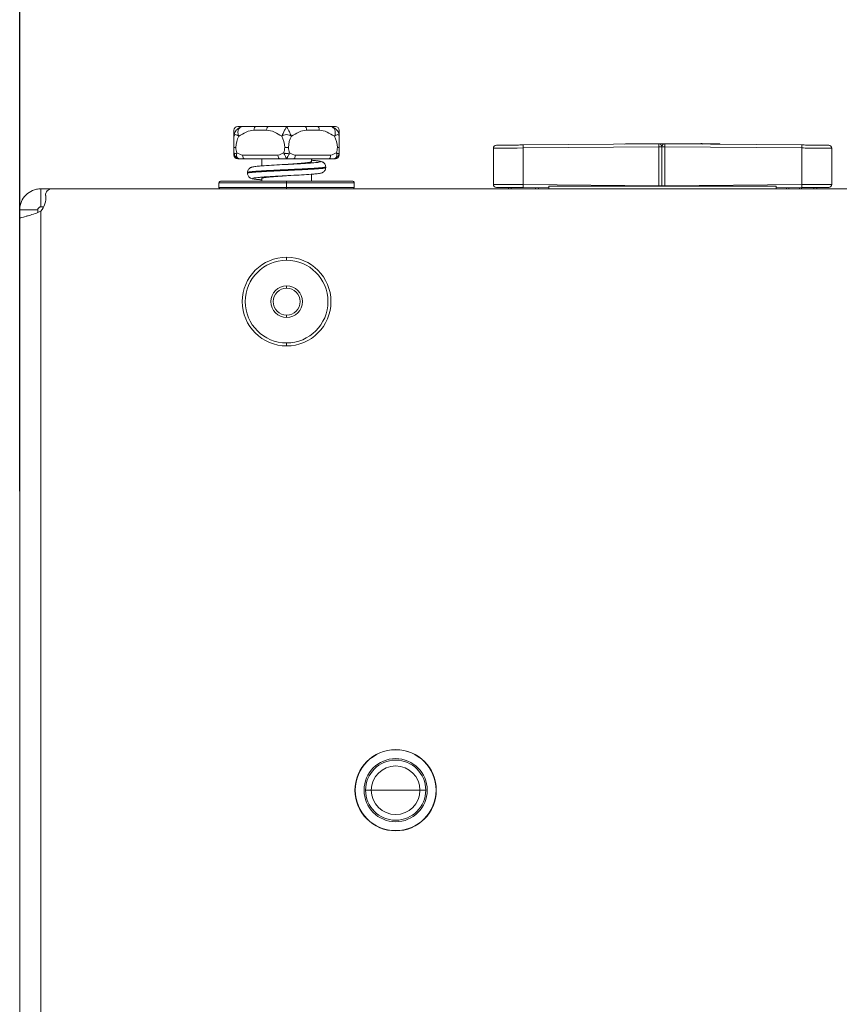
# Model space of a CAD drawing. Header units: millimetres. Extents: x 39 to 1680, y 50 to 804.
# Tile 38 of 68: x 712 to 767, y 443 to 509. Entities that reach past the tile are written whole.
import ezdxf

# ---------------------------------------------------------------- set-up
doc = ezdxf.new("R2010")
doc.units = ezdxf.units.MM
doc.header["$MEASUREMENT"] = 0
doc.layers.get('0').update_dxf_attribs({"lineweight": 25})
doc.styles.get("Standard").update_dxf_attribs({"font": 'isocpeui.ttf'})
doc.dimstyles.new('ISO-25$0', dxfattribs={"dimtxt": 20, "dimasz": 20, "dimexe": 1.25, "dimexo": 0.625, "dimtad": 1, "dimtxsty": 'Standard', "dimcen": 2.5, "dimadec": 0, "dimazin": 0, "dimtfac": 1, "dimtmove": 0, "dimatfit": 3, "dimfxl": 1, "dimarcsym": 0})

# ---------------------------------------------------------------- blocks, each defined once
blk = doc.blocks.new('*D8')
at = {"color": 0, "lineweight": -2, "transparency": 16777216}
for p, q in [((712.157, 477.581), (712.157, 549.935)), ((797.657, 477.581), (797.657, 549.935)), ((732.157, 548.685), (777.657, 548.685))]:
    blk.add_line(p, q, dxfattribs=at)
at = {"color": 0, "transparency": 16777216}
for points in [[(732.157, 552.018), (732.157, 545.351), (712.157, 548.685)], [(777.657, 552.018), (777.657, 545.351), (797.657, 548.685)]]:
    blk.add_solid(points, dxfattribs=at)
at = {"layer": 'Defpoints', "color": 0, "transparency": 16777216}
for p in [(797.657, 548.685), (712.157, 476.956), (797.657, 476.956)]:
    blk.add_point(p, dxfattribs=at)
at = {"color": 0, "transparency": 16777216, "insert": (754.907, 561.31), "char_height": 20, "attachment_point": 5}
blk.add_mtext('85,5', dxfattribs=at)

msp = doc.modelspace()

# ---------------------------------------------------------------- linework, layer by layer
at = {"color": 0, "linetype": 'Continuous', "lineweight": 0, "extrusion": (1, -4.93038e-32, -2.22045e-16)}
for p, q in [((727.863, 501.839), (728.701, 501.839)), ((731.113, 501.839), (731.951, 501.839)), ((727.738, 501.589), (728.576, 501.589)), ((731.238, 501.589), (732.076, 501.589)), ((726.407, 500.432), (726.407, 500.089)), ((733.407, 500.432), (733.407, 500.089)), ((743.657, 497.985), (743.657, 500.393)), ((745.639, 500.608), (754.655, 500.687)), ((745.639, 500.408), (754.655, 500.487)), ((745.639, 497.969), (745.639, 500.408)), ((754.713, 500.689), (752.498, 500.689)), ((752.498, 500.689), (752.498, 500.689)), ((754.655, 500.687), (757.455, 500.711)), ((754.655, 500.487), (754.857, 500.487)), ((754.655, 500.487), (754.655, 497.89)), ((754.713, 500.687), (754.713, 500.689)), ((754.857, 500.487), (754.857, 497.89)), ((754.857, 497.89), (754.857, 500.487)), ((754.857, 500.487), (755.059, 500.487)), ((755.059, 500.687), (764.174, 500.607)), ((755.059, 500.487), (764.174, 500.407)), ((755.059, 497.89), (755.059, 500.487)), ((757.549, 500.689), (757.713, 500.689)), ((757.713, 500.689), (758.713, 500.689)), ((757.713, 500.664), (757.713, 500.689)), ((758.713, 500.689), (758.713, 500.655)), ((764.174, 500.407), (764.174, 497.97)), ((766.157, 500.392), (766.157, 497.985)), ((729.33, 499.939), (726.984, 499.939)), ((732.83, 499.939), (730.484, 499.939)), ((729.455, 499.689), (727.109, 499.689)), ((728.257, 499.689), (728.257, 499.216)), ((732.705, 499.689), (730.359, 499.689)), ((731.557, 499.689), (731.557, 499.501)), ((732.507, 499.101), (732.507, 499.151)), ((727.307, 498.726), (727.307, 498.776)), ((731.557, 498.661), (731.557, 498.189)), ((729.907, 498.089), (725.407, 498.089)), ((725.407, 498.089), (725.407, 497.789)), ((725.407, 497.789), (729.907, 497.789)), ((729.907, 498.189), (725.507, 498.189)), ((728.257, 498.376), (728.257, 498.189)), ((734.307, 498.189), (729.907, 498.189)), ((729.907, 498.089), (729.907, 498.189)), ((734.407, 498.089), (729.907, 498.089)), ((729.907, 497.789), (729.907, 498.089)), ((729.907, 497.789), (729.907, 497.689)), ((729.907, 497.789), (734.407, 497.789)), ((734.407, 498.089), (734.407, 497.789)), ((744.657, 497.689), (744.657, 497.778)), ((744.846, 497.689), (744.846, 497.776)), ((754.655, 497.89), (745.639, 497.969)), ((747.352, 497.754), (745.639, 497.769)), ((746.467, 497.689), (746.467, 497.762)), ((746.657, 497.76), (746.657, 497.689)), ((747.352, 497.868), (762.461, 497.868)), ((747.352, 497.689), (747.352, 497.868)), ((754.655, 497.89), (754.857, 497.89)), ((754.857, 497.89), (754.857, 497.868)), ((754.857, 497.868), (754.857, 497.89)), ((754.857, 497.89), (755.059, 497.89)), ((764.174, 497.97), (755.059, 497.89)), ((762.461, 497.868), (762.461, 497.689)), ((764.174, 497.77), (762.461, 497.755)), ((763.157, 497.689), (763.157, 497.761)), ((763.303, 497.689), (763.303, 497.762)), ((764.01, 497.689), (764.01, 497.768)), ((764.157, 497.689), (764.157, 497.77)), ((764.967, 497.777), (764.967, 497.689)), ((765.157, 497.778), (765.157, 497.689)), ((713.557, 497.689), (713.557, 496.871)), ((714.266, 497.688), (714.242, 497.688)), ((714.281, 497.689), (725.957, 497.689)), ((725.957, 497.689), (793.257, 497.689)), ((713.557, 496.871), (713.557, 496.489)), ((712.157, 495.742), (712.157, 496.289)), ((712.157, 496.289), (712.975, 496.289)), ((712.975, 496.289), (713.357, 496.289)), ((713.357, 496.111), (713.357, 496.289)), ((713.557, 84.327), (713.557, 496.198)), ((712.157, 84.585), (712.157, 495.742)), ((729.907, 493.139), (729.907, 492.939)), ((729.907, 491.089), (729.907, 491.239)), ((729.907, 489.289), (729.907, 489.139)), ((729.907, 487.239), (729.907, 487.439)), ((734.452, 457.689), (734.467, 457.689)), ((735.541, 457.689), (735.157, 457.689)), ((735.541, 457.689), (737.157, 457.689)), ((737.157, 457.689), (738.773, 457.689)), ((739.157, 457.689), (738.773, 457.689)), ((739.847, 457.689), (739.862, 457.689))]:
    msp.add_line(p, q, dxfattribs=at)
at = {"color": 0, "linetype": 'Continuous', "lineweight": 0, "extrusion": (-2.22045e-16, 1.09476e-47, -1)}
for centre, radius, start, end in [((-726.657, 501.589), 0.25, 0, 90), ((-733.157, 501.589), 0.25, 90, 180), ((-752.498, 500.389), 0.3, 68.14443, 89.99553), ((-755.057, 500.487), 0.2, 360, 90.5), ((-765.957, 500.392), 0.2, 90.5, 180), ((-726.657, 499.939), 0.25, 270, 0), ((-733.157, 499.939), 0.25, 180, 270), ((-725.507, 498.089), 0.1, 0, 90.00006), ((-725.507, 497.789), 0.1, 269.99994, 0), ((-734.307, 498.089), 0.1, 89.99994, 180), ((-734.307, 497.789), 0.1, 180, 270.00006), ((-743.857, 497.985), 0.2, 270.5, 360), ((-754.657, 497.89), 0.2, 180, 186.53788), ((-712.543, 497.089), 1.35, 173.43757, 221.30304), ((-714.281, 497.289), 0.4, 353.43757, 90), ((-729.907, 490.189), 2.95, 270, 90), ((-729.907, 490.189), 2.95, 90, 270), ((-729.907, 490.189), 2.75, 90, 270), ((-729.907, 490.189), 1.05, 90, 270), ((-729.907, 490.189), 0.9, 90, 270), ((-737.157, 457.689), 2.1, 0, 180), ((-737.157, 457.689), 2, 0, 180), ((-737.157, 457.689), 1.616, 0, 180), ((-737.157, 457.689), 2.1, 180, 0), ((-737.157, 457.689), 2, 180, 0), ((-737.157, 457.689), 1.616, 180, 0)]:
    msp.add_arc(centre, radius, start, end, dxfattribs=at)
at = {"color": 0, "linetype": 'Continuous', "lineweight": 0}
for centre, radius, start, end in [((743.857, 500.393), 0.2, 90.50477, 180.00004), ((754.657, 500.487), 0.2, 0, 90.5), ((757.457, 500.511), 0.2, 50.134, 90.5), ((755.057, 497.89), 0.2, 180, 186.53788), ((765.957, 497.985), 0.2, 270.50477, 0.00004), ((729.907, 490.189), 2.75, 90, 270), ((729.907, 490.189), 1.05, 90, 270), ((729.907, 490.189), 0.9, 90, 270), ((737.157, 457.689), 2.705, 90, 270), ((737.157, 457.689), 2.69, 360, 180), ((737.157, 457.689), 2.705, 270, 90), ((737.157, 457.689), 2.69, 180, 0)]:
    msp.add_arc(centre, radius, start, end, dxfattribs=at)
for centre, major_axis, ratio, start_param, end_param in [((727.863, 501.589), (0, 0.25), 0.5, 0, 1.570796), ((731.951, 501.589), (0, 0.25), 0.5, -1.570796, 0), ((729.43, 500.26), (-0.179, -0.515), 0.588299, 1.440513, 2.106182), ((732.93, 500.26), (0.179, 0.515), 0.588299, -1.70108, -1.035411), ((745.641, 500.408), (-0.002, 0.2), 0.008726, 0, 1.57072), ((752.498, 500.389), (0, 0.3), 0.000189, -0.372628, 0), ((754.657, 500.487), (-0.002, 0.2), 0.008726, 0, 1.57072), ((755.057, 500.487), (0.002, 0.2), 0.008726, -1.57072, 0), ((727.109, 499.939), (0, -0.25), 0.5, -1.570796, 0), ((732.705, 499.939), (0, -0.25), 0.5, 0, 1.570796), ((754.657, 497.89), (-0.002, -0.2), 0.008726, -1.57072, -1.456608), ((755.057, 497.89), (-0.002, 0.2), 0.008726, -1.684984, -1.570872), ((764.173, 497.97), (0.002, -0.2), 0.008726, 0, 1.57072)]:
    msp.add_ellipse(centre, major_axis=major_axis, ratio=ratio, start_param=start_param, end_param=end_param, dxfattribs=at)
at = {"color": 0, "linetype": 'Continuous', "lineweight": 0, "extrusion": (-2.22045e-16, 2.8026e-45, -1)}
msp.add_ellipse((728.701, 501.589), major_axis=(0, 0.25), ratio=0.5, start_param=-1.570796, end_param=0, dxfattribs=at)
at = {"color": 0, "linetype": 'Continuous', "lineweight": 0, "extrusion": (-2.22045e-16, 0, -1)}
for centre, major_axis, ratio, start_param, end_param in [((731.113, 501.589), (0, 0.25), 0.5, 0, 1.570796), ((745.657, 500.408), (-2, -0.016), 0, 0.000016, 1.562086), ((729.455, 499.939), (0, -0.25), 0.5, 0, 1.570796), ((730.359, 499.939), (0, -0.25), 0.5, -1.570796, 0), ((764.157, 497.97), (2, 0.016), 0, 0.000016, 1.562086)]:
    msp.add_ellipse(centre, major_axis=major_axis, ratio=ratio, start_param=start_param, end_param=end_param, dxfattribs=at)
at = {"color": 0, "linetype": 'Continuous', "lineweight": 0, "extrusion": (-2.22045e-16, 2.46519e-32, -1)}
msp.add_ellipse((726.884, 500.26), major_axis=(-0.179, 0.515), ratio=0.588299, start_param=-1.70108, end_param=-1.035411, dxfattribs=at)
at = {"color": 0, "linetype": 'Continuous', "lineweight": 0, "extrusion": (-2.22045e-16, 1.2326e-32, -1)}
msp.add_ellipse((730.384, 500.26), major_axis=(0.179, -0.515), ratio=0.588299, start_param=1.440513, end_param=2.106182, dxfattribs=at)
at = {"color": 0, "linetype": 'Continuous', "lineweight": 0, "extrusion": (-2.22045e-16, 7.70372e-34, -1)}
msp.add_ellipse((764.173, 500.407), major_axis=(0.002, 0.2), ratio=0.008726, start_param=0.000124, end_param=1.57072, dxfattribs=at)
at = {"color": 0, "linetype": 'Continuous', "lineweight": 0, "extrusion": (-2.22045e-16, 3.85186e-34, -1)}
msp.add_ellipse((745.641, 497.969), major_axis=(-0.002, -0.2), ratio=0.008726, start_param=0.000124, end_param=1.57072, dxfattribs=at)
at = {"color": 0, "linetype": 'Continuous', "lineweight": 0}
for points in [[(726.407, 501.189), (726.407, 501.227), (726.416, 501.306), (726.456, 501.425), (726.52, 501.539), (726.605, 501.641), (726.707, 501.726), (726.82, 501.79), (726.939, 501.83), (727.018, 501.839), (727.057, 501.839)], [(727.057, 501.839), (726.85, 501.839), (726.657, 501.839), (726.657, 501.839)], [(727.057, 501.839), (727.019, 501.839), (726.946, 501.83), (726.848, 501.79), (726.768, 501.726), (726.709, 501.641), (726.674, 501.539), (726.666, 501.425), (726.684, 501.306), (726.713, 501.227), (726.732, 501.189)], [(727.057, 501.839), (727.277, 501.839), (727.508, 501.839), (727.863, 501.839)], [(729.907, 501.839), (729.48, 501.839), (729.055, 501.839), (728.701, 501.839)], [(729.582, 501.189), (729.601, 501.227), (729.638, 501.306), (729.697, 501.425), (729.752, 501.539), (729.803, 501.641), (729.846, 501.726), (729.879, 501.79), (729.9, 501.83), (729.906, 501.839), (729.907, 501.839)], [(729.907, 501.839), (730.334, 501.839), (730.758, 501.839), (731.113, 501.839)], [(729.907, 501.839), (729.908, 501.839), (729.913, 501.83), (729.935, 501.79), (729.968, 501.726), (730.011, 501.641), (730.061, 501.539), (730.117, 501.425), (730.175, 501.306), (730.213, 501.227), (730.232, 501.189)], [(732.757, 501.839), (732.536, 501.839), (732.305, 501.839), (731.951, 501.839)], [(732.757, 501.839), (732.963, 501.839), (733.157, 501.839), (733.157, 501.839)], [(732.757, 501.839), (732.795, 501.839), (732.874, 501.83), (732.994, 501.79), (733.107, 501.726), (733.209, 501.641), (733.294, 501.539), (733.358, 501.425), (733.398, 501.306), (733.407, 501.227), (733.407, 501.189)], [(733.082, 501.189), (733.101, 501.227), (733.129, 501.306), (733.148, 501.425), (733.139, 501.539), (733.105, 501.641), (733.046, 501.726), (732.965, 501.79), (732.868, 501.83), (732.795, 501.839), (732.757, 501.839)], [(726.407, 501.189), (726.407, 501.388), (726.407, 501.589), (726.407, 501.589)], [(726.407, 501.189), (726.407, 500.97), (726.407, 500.698), (726.407, 500.432)], [(726.732, 501.189), (726.609, 500.97), (726.532, 500.698), (726.532, 500.432)], [(726.732, 501.189), (727.036, 501.388), (727.38, 501.589), (727.738, 501.589)], [(729.582, 501.189), (729.277, 501.388), (728.934, 501.589), (728.576, 501.589)], [(729.582, 501.189), (729.705, 500.97), (729.782, 500.698), (729.782, 500.432)], [(730.232, 501.189), (730.109, 500.97), (730.032, 500.698), (730.032, 500.432)], [(730.232, 501.189), (730.536, 501.388), (730.88, 501.589), (731.238, 501.589)], [(733.082, 501.189), (732.777, 501.388), (732.434, 501.589), (732.076, 501.589)], [(733.082, 501.189), (733.205, 500.97), (733.282, 500.698), (733.282, 500.432)], [(733.407, 501.189), (733.407, 501.388), (733.407, 501.589), (733.407, 501.589)], [(733.407, 501.189), (733.407, 500.97), (733.407, 500.698), (733.407, 500.432)], [(764.174, 500.407), (764.323, 500.406), (764.62, 500.404), (765.043, 500.4), (765.422, 500.397), (765.738, 500.395), (765.976, 500.393), (766.123, 500.392), (766.157, 500.392), (766.157, 500.392)], [(726.407, 500.089), (726.407, 500.015), (726.407, 499.939), (726.407, 499.939)], [(726.807, 499.689), (726.78, 499.689), (726.724, 499.696), (726.64, 499.728), (726.563, 499.778), (726.497, 499.845), (726.446, 499.922), (726.414, 500.005), (726.407, 500.062), (726.407, 500.089)], [(726.407, 500.089), (726.407, 500.075), (726.413, 500.052), (726.441, 500.034), (726.485, 500.034), (726.542, 500.052), (726.584, 500.075), (726.607, 500.089)], [(726.607, 500.089), (726.594, 500.062), (726.574, 500.005), (726.565, 499.922), (726.578, 499.845), (726.611, 499.778), (726.662, 499.728), (726.729, 499.696), (726.78, 499.689), (726.807, 499.689)], [(726.607, 500.089), (726.719, 500.015), (726.849, 499.939), (726.984, 499.939)], [(729.707, 500.089), (729.595, 500.015), (729.464, 499.939), (729.33, 499.939)], [(729.707, 500.089), (729.729, 500.075), (729.778, 500.052), (729.863, 500.034), (729.951, 500.034), (730.035, 500.052), (730.084, 500.075), (730.107, 500.089)], [(729.907, 499.689), (729.906, 499.689), (729.902, 499.696), (729.885, 499.728), (729.859, 499.778), (729.826, 499.845), (729.788, 499.922), (729.747, 500.005), (729.72, 500.062), (729.707, 500.089)], [(730.107, 500.089), (730.094, 500.062), (730.067, 500.005), (730.026, 499.922), (729.988, 499.845), (729.955, 499.778), (729.929, 499.728), (729.912, 499.696), (729.907, 499.689), (729.907, 499.689)], [(730.107, 500.089), (730.219, 500.015), (730.349, 499.939), (730.484, 499.939)], [(733.207, 500.089), (733.095, 500.015), (732.964, 499.939), (732.83, 499.939)], [(733.407, 500.089), (733.407, 500.062), (733.4, 500.005), (733.368, 499.922), (733.317, 499.845), (733.251, 499.778), (733.173, 499.728), (733.09, 499.696), (733.034, 499.689), (733.007, 499.689)], [(733.007, 499.689), (733.033, 499.689), (733.085, 499.696), (733.151, 499.728), (733.203, 499.778), (733.236, 499.845), (733.248, 499.922), (733.239, 500.005), (733.22, 500.062), (733.207, 500.089)], [(733.207, 500.089), (733.229, 500.075), (733.272, 500.052), (733.329, 500.034), (733.373, 500.034), (733.4, 500.052), (733.407, 500.075), (733.407, 500.089)], [(733.407, 500.089), (733.407, 500.015), (733.407, 499.939), (733.407, 499.939)], [(726.807, 499.689), (726.729, 499.689), (726.657, 499.689), (726.657, 499.689)], [(726.807, 499.689), (726.89, 499.689), (726.976, 499.689), (727.109, 499.689)], [(729.907, 499.689), (729.746, 499.689), (729.587, 499.689), (729.455, 499.689)], [(729.907, 499.689), (730.068, 499.689), (730.226, 499.689), (730.359, 499.689)], [(733.007, 499.689), (732.924, 499.689), (732.837, 499.689), (732.705, 499.689)], [(733.007, 499.689), (733.084, 499.689), (733.157, 499.689), (733.157, 499.689)], [(745.639, 497.969), (745.491, 497.97), (745.193, 497.973), (744.771, 497.976), (744.392, 497.979), (744.075, 497.981), (743.838, 497.983), (743.69, 497.984), (743.657, 497.985), (743.657, 497.985)], [(714.254, 497.688), (714.248, 497.688), (714.242, 497.688), (714.236, 497.688)], [(714.239, 497.688), (714.239, 497.688), (714.239, 497.687), (714.239, 497.686)], [(713.557, 496.489), (713.623, 496.489), (713.688, 496.489), (713.752, 496.489)]]:
    msp.add_open_spline(points, degree=3, dxfattribs=at)
for points, knots in [([(726.732, 501.189), (726.71, 501.205), (726.667, 501.235), (726.585, 501.28), (726.495, 501.304), (726.436, 501.28), (726.411, 501.235), (726.407, 501.205), (726.407, 501.189)], [0, 0, 0, 0, 0.125, 0.25, 0.5, 0.75, 0.875, 1, 1, 1, 1]), ([(730.232, 501.189), (730.21, 501.205), (730.163, 501.235), (730.057, 501.28), (729.907, 501.304), (729.757, 501.28), (729.65, 501.235), (729.604, 501.205), (729.582, 501.189)], [0, 0, 0, 0, 0.125, 0.25, 0.5, 0.75, 0.875, 1, 1, 1, 1]), ([(733.407, 501.189), (733.407, 501.205), (733.403, 501.235), (733.378, 501.28), (733.318, 501.304), (733.228, 501.28), (733.146, 501.235), (733.104, 501.205), (733.082, 501.189)], [0, 0, 0, 0, 0.125, 0.25, 0.5, 0.75, 0.875, 1, 1, 1, 1]), ([(726.407, 500.432), (726.407, 500.432), (726.409, 500.431), (726.412, 500.431), (726.413, 500.431), (726.414, 500.432), (726.415, 500.432), (726.419, 500.432), (726.423, 500.432), (726.428, 500.433), (726.432, 500.433), (726.436, 500.433), (726.44, 500.433), (726.445, 500.433), (726.449, 500.433), (726.455, 500.433), (726.462, 500.432), (726.471, 500.432), (726.48, 500.432), (726.483, 500.432), (726.486, 500.431), (726.49, 500.431), (726.503, 500.431), (726.517, 500.432), (726.532, 500.432)], [0, 0, 0, 0, 0.2, 0.2, 0.2, 0.249995, 0.249995, 0.249995, 0.4, 0.4, 0.4, 0.5, 0.5, 0.5, 0.6, 0.6, 0.6, 0.750005, 0.750005, 0.750005, 0.8, 0.8, 0.8, 1, 1, 1, 1]), ([(729.782, 500.432), (729.791, 500.432), (729.801, 500.432), (729.811, 500.431), (729.817, 500.431), (729.823, 500.431), (729.83, 500.431), (729.834, 500.431), (729.838, 500.432), (729.842, 500.432), (729.855, 500.432), (729.868, 500.432), (729.881, 500.433), (729.889, 500.433), (729.898, 500.433), (729.907, 500.433), (729.916, 500.433), (729.924, 500.433), (729.933, 500.433), (729.946, 500.432), (729.959, 500.432), (729.972, 500.432), (729.976, 500.432), (729.98, 500.431), (729.984, 500.431), (729.99, 500.431), (729.996, 500.431), (730.002, 500.431), (730.013, 500.432), (730.022, 500.432), (730.032, 500.432)], [0, 0, 0, 0, 0.125004, 0.125004, 0.125004, 0.2, 0.2, 0.2, 0.250004, 0.250004, 0.250004, 0.4, 0.4, 0.4, 0.5, 0.5, 0.5, 0.6, 0.6, 0.6, 0.749996, 0.749996, 0.749996, 0.8, 0.8, 0.8, 0.874996, 0.874996, 0.874996, 1, 1, 1, 1]), ([(733.282, 500.432), (733.297, 500.432), (733.311, 500.431), (733.324, 500.431), (733.327, 500.431), (733.331, 500.432), (733.334, 500.432), (733.343, 500.432), (733.351, 500.432), (733.359, 500.433), (733.364, 500.433), (733.369, 500.433), (733.373, 500.433), (733.378, 500.433), (733.382, 500.433), (733.385, 500.433), (733.391, 500.432), (733.395, 500.432), (733.398, 500.432), (733.399, 500.432), (733.4, 500.431), (733.401, 500.431), (733.405, 500.431), (733.407, 500.432), (733.407, 500.432)], [0, 0, 0, 0, 0.2, 0.2, 0.2, 0.249995, 0.249995, 0.249995, 0.4, 0.4, 0.4, 0.5, 0.5, 0.5, 0.6, 0.6, 0.6, 0.750005, 0.750005, 0.750005, 0.8, 0.8, 0.8, 1, 1, 1, 1]), ([(743.855, 500.593), (743.855, 500.593), (743.866, 500.593), (743.888, 500.593), (743.892, 500.593), (743.895, 500.593), (743.899, 500.593), (743.927, 500.593), (743.968, 500.594), (744.02, 500.594), (744.024, 500.594), (744.027, 500.594), (744.031, 500.594), (744.089, 500.595), (744.16, 500.595), (744.244, 500.596), (744.327, 500.597), (744.422, 500.598), (744.526, 500.598), (744.535, 500.598), (744.543, 500.599), (744.552, 500.599), (744.649, 500.599), (744.754, 500.6), (744.865, 500.601), (744.884, 500.602), (744.902, 500.602), (744.921, 500.602), (745.025, 500.603), (745.133, 500.604), (745.243, 500.605), (745.273, 500.605), (745.303, 500.605), (745.333, 500.605), (745.433, 500.606), (745.535, 500.607), (745.639, 500.608)], [0, 0, 0, 0, 0.122946, 0.122946, 0.122946, 0.142857, 0.142857, 0.142857, 0.276446, 0.276446, 0.276446, 0.285714, 0.285714, 0.285714, 0.428571, 0.428571, 0.428571, 0.571429, 0.571429, 0.571429, 0.583047, 0.583047, 0.583047, 0.714286, 0.714286, 0.714286, 0.736353, 0.736353, 0.736353, 0.857143, 0.857143, 0.857143, 0.890041, 0.890041, 0.890041, 1, 1, 1, 1]), ([(764.174, 500.607), (764.278, 500.606), (764.38, 500.605), (764.481, 500.605), (764.511, 500.604), (764.541, 500.604), (764.571, 500.604), (764.68, 500.603), (764.789, 500.602), (764.892, 500.601), (764.911, 500.601), (764.93, 500.601), (764.949, 500.6), (765.06, 500.6), (765.165, 500.599), (765.262, 500.598), (765.27, 500.598), (765.279, 500.598), (765.287, 500.598), (765.392, 500.597), (765.487, 500.596), (765.57, 500.595), (765.653, 500.594), (765.725, 500.594), (765.783, 500.593), (765.786, 500.593), (765.79, 500.593), (765.794, 500.593), (765.846, 500.593), (765.887, 500.592), (765.914, 500.592), (765.918, 500.592), (765.922, 500.592), (765.926, 500.592), (765.947, 500.592), (765.959, 500.592), (765.959, 500.592)], [0, 0, 0, 0, 0.109959, 0.109959, 0.109959, 0.142857, 0.142857, 0.142857, 0.263647, 0.263647, 0.263647, 0.285714, 0.285714, 0.285714, 0.416953, 0.416953, 0.416953, 0.428571, 0.428571, 0.428571, 0.571429, 0.571429, 0.571429, 0.714286, 0.714286, 0.714286, 0.723554, 0.723554, 0.723554, 0.857143, 0.857143, 0.857143, 0.877054, 0.877054, 0.877054, 1, 1, 1, 1]), ([(727.307, 498.776), (727.307, 498.814), (727.314, 498.854), (727.338, 498.927), (727.357, 498.962), (727.401, 499.02), (727.426, 499.044), (727.473, 499.079), (727.495, 499.092), (727.538, 499.113), (727.558, 499.121), (727.606, 499.137), (727.632, 499.143), (727.739, 499.166), (727.833, 499.177), (728.049, 499.199), (728.157, 499.208), (728.462, 499.231), (728.679, 499.245), (729.133, 499.272), (729.375, 499.285), (729.713, 499.303), (729.809, 499.308), (729.904, 499.313)], [0, 0, 0, 0, 0.122345, 0.122345, 0.246639, 0.246639, 0.367883, 0.367883, 0.482307, 0.482307, 0.615614, 0.615614, 0.841711, 0.841711, 1.521624, 1.521624, 2.038834, 2.038834, 2.815289, 2.815289, 3.552634, 3.552634, 3.839048, 3.839048, 3.839048, 3.839048]), ([(732.507, 499.151), (732.507, 499.148), (732.504, 499.145), (732.498, 499.141), (732.486, 499.135), (732.462, 499.128), (732.427, 499.121), (732.406, 499.118), (732.382, 499.114), (732.353, 499.11), (732.333, 499.107), (732.311, 499.104), (732.288, 499.102), (732.23, 499.095), (732.162, 499.089), (732.083, 499.082), (732.005, 499.075), (731.917, 499.069), (731.82, 499.062), (731.814, 499.062), (731.808, 499.061), (731.802, 499.061), (731.71, 499.055), (731.61, 499.049), (731.504, 499.043), (731.391, 499.036), (731.27, 499.029), (731.144, 499.023), (731.077, 499.019), (731.009, 499.016), (730.939, 499.012), (730.878, 499.009), (730.815, 499.006), (730.751, 499.003), (730.615, 498.996), (730.476, 498.99), (730.335, 498.983), (730.193, 498.977), (730.05, 498.97), (729.907, 498.964), (729.764, 498.957), (729.62, 498.95), (729.479, 498.944), (729.338, 498.937), (729.198, 498.931), (729.063, 498.924), (728.999, 498.921), (728.936, 498.918), (728.874, 498.915), (728.805, 498.911), (728.736, 498.908), (728.669, 498.904), (728.543, 498.898), (728.423, 498.891), (728.31, 498.885), (728.204, 498.878), (728.104, 498.872), (728.011, 498.866), (728.006, 498.866), (728, 498.865), (727.994, 498.865), (727.897, 498.858), (727.809, 498.852), (727.73, 498.845), (727.652, 498.839), (727.583, 498.832), (727.526, 498.825), (727.502, 498.823), (727.48, 498.82), (727.461, 498.817), (727.432, 498.813), (727.407, 498.81), (727.386, 498.806), (727.351, 498.799), (727.328, 498.793), (727.316, 498.786), (727.31, 498.783), (727.307, 498.779), (727.307, 498.776)], [0.2499159, 0.2499159, 0.2499159, 0.2499159, 0.2631579, 0.2631579, 0.2631579, 0.2894737, 0.2894737, 0.2894737, 0.3049999, 0.3049999, 0.3049999, 0.3157895, 0.3157895, 0.3157895, 0.3421053, 0.3421053, 0.3421053, 0.3684211, 0.3684211, 0.3684211, 0.37, 0.37, 0.37, 0.3947368, 0.3947368, 0.3947368, 0.4210526, 0.4210526, 0.4210526, 0.435, 0.435, 0.435, 0.4473684, 0.4473684, 0.4473684, 0.4736842, 0.4736842, 0.4736842, 0.5, 0.5, 0.5, 0.5263158, 0.5263158, 0.5263158, 0.5526316, 0.5526316, 0.5526316, 0.565, 0.565, 0.565, 0.5789474, 0.5789474, 0.5789474, 0.6052632, 0.6052632, 0.6052632, 0.63, 0.63, 0.63, 0.6315789, 0.6315789, 0.6315789, 0.6578947, 0.6578947, 0.6578947, 0.6842105, 0.6842105, 0.6842105, 0.6950001, 0.6950001, 0.6950001, 0.7105263, 0.7105263, 0.7105263, 0.7368421, 0.7368421, 0.7368421, 0.7500841, 0.7500841, 0.7500841, 0.7500841]), ([(732.507, 499.101), (732.507, 499.098), (732.504, 499.095), (732.498, 499.091), (732.486, 499.085), (732.462, 499.078), (732.427, 499.071), (732.406, 499.068), (732.382, 499.064), (732.353, 499.06), (732.333, 499.057), (732.311, 499.054), (732.288, 499.052), (732.23, 499.045), (732.162, 499.039), (732.083, 499.032), (732.005, 499.025), (731.917, 499.019), (731.82, 499.012), (731.814, 499.012), (731.808, 499.011), (731.802, 499.011), (731.71, 499.005), (731.61, 498.999), (731.504, 498.993), (731.391, 498.986), (731.27, 498.979), (731.144, 498.973), (731.077, 498.969), (731.009, 498.966), (730.939, 498.962), (730.878, 498.959), (730.815, 498.956), (730.751, 498.953), (730.615, 498.946), (730.476, 498.94), (730.335, 498.933), (730.193, 498.927), (730.05, 498.92), (729.907, 498.914), (729.764, 498.907), (729.62, 498.9), (729.479, 498.894), (729.338, 498.887), (729.198, 498.881), (729.063, 498.874), (728.999, 498.871), (728.936, 498.868), (728.874, 498.865), (728.805, 498.861), (728.736, 498.858), (728.669, 498.854), (728.543, 498.848), (728.423, 498.841), (728.31, 498.835), (728.204, 498.828), (728.104, 498.822), (728.011, 498.816), (728.006, 498.816), (728, 498.815), (727.994, 498.815), (727.897, 498.808), (727.809, 498.802), (727.73, 498.795), (727.652, 498.789), (727.583, 498.782), (727.526, 498.775), (727.502, 498.773), (727.48, 498.77), (727.461, 498.767), (727.432, 498.763), (727.407, 498.76), (727.386, 498.756), (727.351, 498.749), (727.328, 498.743), (727.316, 498.736), (727.31, 498.733), (727.307, 498.729), (727.307, 498.726)], [0.2499159, 0.2499159, 0.2499159, 0.2499159, 0.2631579, 0.2631579, 0.2631579, 0.2894737, 0.2894737, 0.2894737, 0.3049999, 0.3049999, 0.3049999, 0.3157895, 0.3157895, 0.3157895, 0.3421053, 0.3421053, 0.3421053, 0.3684211, 0.3684211, 0.3684211, 0.37, 0.37, 0.37, 0.3947368, 0.3947368, 0.3947368, 0.4210526, 0.4210526, 0.4210526, 0.435, 0.435, 0.435, 0.4473684, 0.4473684, 0.4473684, 0.4736842, 0.4736842, 0.4736842, 0.5, 0.5, 0.5, 0.5263158, 0.5263158, 0.5263158, 0.5526316, 0.5526316, 0.5526316, 0.565, 0.565, 0.565, 0.5789474, 0.5789474, 0.5789474, 0.6052632, 0.6052632, 0.6052632, 0.63, 0.63, 0.63, 0.6315789, 0.6315789, 0.6315789, 0.6578947, 0.6578947, 0.6578947, 0.6842105, 0.6842105, 0.6842105, 0.6950001, 0.6950001, 0.6950001, 0.7105263, 0.7105263, 0.7105263, 0.7368421, 0.7368421, 0.7368421, 0.7500841, 0.7500841, 0.7500841, 0.7500841]), ([(731.557, 499.59), (731.57, 499.589), (731.583, 499.588), (731.596, 499.587), (731.68, 499.58), (731.756, 499.574), (731.823, 499.567), (731.854, 499.564), (731.884, 499.561), (731.912, 499.557), (731.942, 499.554), (731.97, 499.55), (731.995, 499.547), (732.042, 499.54), (732.079, 499.533), (732.106, 499.526), (732.13, 499.52), (732.145, 499.515), (732.152, 499.509), (732.153, 499.508), (732.154, 499.507), (732.155, 499.506), (732.16, 499.499), (732.155, 499.493), (732.139, 499.486), (732.122, 499.479), (732.095, 499.472), (732.058, 499.466), (732.048, 499.464), (732.036, 499.462), (732.024, 499.46), (731.993, 499.455), (731.957, 499.45), (731.916, 499.445), (731.859, 499.439), (731.792, 499.432), (731.716, 499.425), (731.664, 499.42), (731.607, 499.416), (731.547, 499.411), (731.52, 499.409), (731.492, 499.407), (731.464, 499.405), (731.372, 499.398), (731.272, 499.391), (731.167, 499.385), (731.061, 499.378), (730.95, 499.371), (730.834, 499.364), (730.823, 499.364), (730.812, 499.363), (730.8, 499.362), (730.695, 499.356), (730.585, 499.35), (730.474, 499.344), (730.351, 499.337), (730.225, 499.33), (730.098, 499.324), (730.034, 499.32), (729.97, 499.317), (729.907, 499.314), (729.906, 499.314), (729.905, 499.313), (729.904, 499.313)], [0.1310184, 0.1310184, 0.1310184, 0.1310184, 0.1351351, 0.1351351, 0.1351351, 0.1621622, 0.1621622, 0.1621622, 0.175, 0.175, 0.175, 0.1891892, 0.1891892, 0.1891892, 0.2162162, 0.2162162, 0.2162162, 0.24, 0.24, 0.24, 0.2432432, 0.2432432, 0.2432432, 0.2702703, 0.2702703, 0.2702703, 0.2972973, 0.2972973, 0.2972973, 0.3050001, 0.3050001, 0.3050001, 0.3243243, 0.3243243, 0.3243243, 0.3513514, 0.3513514, 0.3513514, 0.3699999, 0.3699999, 0.3699999, 0.3783784, 0.3783784, 0.3783784, 0.4054054, 0.4054054, 0.4054054, 0.4324324, 0.4324324, 0.4324324, 0.435, 0.435, 0.435, 0.4594595, 0.4594595, 0.4594595, 0.4864865, 0.4864865, 0.4864865, 0.5, 0.5, 0.5, 0.5001719, 0.5001719, 0.5001719, 0.5001719]), ([(731.557, 499.501), (731.557, 499.494), (731.547, 499.486), (731.528, 499.479), (731.508, 499.471), (731.479, 499.464), (731.441, 499.456), (731.403, 499.449), (731.355, 499.441), (731.3, 499.434), (731.244, 499.426), (731.181, 499.419), (731.11, 499.411), (731.039, 499.404), (730.96, 499.396), (730.877, 499.389), (730.793, 499.381), (730.703, 499.374), (730.609, 499.366), (730.515, 499.359), (730.418, 499.351), (730.317, 499.344), (730.217, 499.336), (730.114, 499.329), (730.01, 499.321), (729.976, 499.319), (729.941, 499.316), (729.907, 499.314)], [0, 0, 0, 0, 0.04, 0.04, 0.04, 0.08, 0.08, 0.08, 0.12, 0.12, 0.12, 0.16, 0.16, 0.16, 0.2, 0.2, 0.2, 0.24, 0.24, 0.24, 0.28, 0.28, 0.28, 0.32, 0.32, 0.32, 0.3333215, 0.3333215, 0.3333215, 0.3333215]), ([(732.507, 499.101), (732.507, 499.063), (732.5, 499.024), (732.475, 498.95), (732.456, 498.916), (732.413, 498.857), (732.388, 498.834), (732.341, 498.798), (732.319, 498.785), (732.276, 498.764), (732.256, 498.757), (732.208, 498.74), (732.182, 498.734), (732.074, 498.712), (731.981, 498.7), (731.765, 498.678), (731.656, 498.669), (731.351, 498.646), (731.135, 498.632), (730.68, 498.605), (730.438, 498.592), (730.1, 498.574), (730.005, 498.569), (729.909, 498.564)], [0, 0, 0, 0, 0.122345, 0.122345, 0.246639, 0.246639, 0.367883, 0.367883, 0.482307, 0.482307, 0.615614, 0.615614, 0.841711, 0.841711, 1.521624, 1.521624, 2.038834, 2.038834, 2.815289, 2.815289, 3.552634, 3.552634, 3.839048, 3.839048, 3.839048, 3.839048]), ([(731.557, 499.591), (731.643, 499.584), (731.723, 499.578), (731.94, 499.557), (732.05, 499.544), (732.183, 499.518), (732.221, 499.511), (732.295, 499.479), (732.312, 499.471), (732.345, 499.451), (732.36, 499.44), (732.401, 499.407), (732.426, 499.38), (732.466, 499.32), (732.481, 499.287), (732.501, 499.22), (732.507, 499.185), (732.507, 499.151)], [1.817782, 1.817782, 1.817782, 1.817782, 2.188684, 2.188684, 2.940481, 2.940481, 3.301074, 3.301074, 3.398166, 3.398166, 3.473713, 3.473713, 3.5989, 3.5989, 3.712442, 3.712442, 3.821606, 3.821606, 3.821606, 3.821606]), ([(728.257, 498.286), (728.17, 498.293), (728.091, 498.3), (727.874, 498.32), (727.764, 498.333), (727.63, 498.359), (727.592, 498.366), (727.519, 498.398), (727.502, 498.406), (727.469, 498.426), (727.453, 498.437), (727.413, 498.47), (727.388, 498.497), (727.348, 498.557), (727.332, 498.59), (727.312, 498.657), (727.307, 498.692), (727.307, 498.726)], [1.817782, 1.817782, 1.817782, 1.817782, 2.188684, 2.188684, 2.940481, 2.940481, 3.301074, 3.301074, 3.398166, 3.398166, 3.473713, 3.473713, 3.5989, 3.5989, 3.712442, 3.712442, 3.821606, 3.821606, 3.821606, 3.821606]), ([(729.909, 498.564), (729.908, 498.564), (729.908, 498.564), (729.907, 498.564), (729.843, 498.56), (729.779, 498.557), (729.716, 498.553), (729.589, 498.547), (729.463, 498.54), (729.34, 498.533), (729.228, 498.527), (729.119, 498.521), (729.013, 498.515), (729.002, 498.514), (728.991, 498.514), (728.98, 498.513), (728.864, 498.506), (728.752, 498.499), (728.647, 498.493), (728.541, 498.486), (728.442, 498.479), (728.35, 498.472), (728.321, 498.47), (728.294, 498.468), (728.267, 498.466), (728.206, 498.461), (728.15, 498.457), (728.098, 498.452), (728.022, 498.445), (727.955, 498.439), (727.898, 498.432), (727.857, 498.427), (727.821, 498.422), (727.79, 498.417), (727.778, 498.415), (727.766, 498.413), (727.755, 498.412), (727.718, 498.405), (727.691, 498.398), (727.675, 498.391), (727.659, 498.385), (727.653, 498.378), (727.659, 498.371), (727.659, 498.37), (727.66, 498.369), (727.661, 498.369), (727.668, 498.363), (727.684, 498.357), (727.707, 498.351), (727.734, 498.344), (727.772, 498.337), (727.819, 498.33), (727.844, 498.327), (727.872, 498.323), (727.902, 498.32), (727.929, 498.317), (727.959, 498.313), (727.991, 498.31), (728.058, 498.303), (728.134, 498.297), (728.218, 498.29), (728.231, 498.289), (728.244, 498.288), (728.257, 498.287)], [0.4998281, 0.4998281, 0.4998281, 0.4998281, 0.5, 0.5, 0.5, 0.5135135, 0.5135135, 0.5135135, 0.5405405, 0.5405405, 0.5405405, 0.565, 0.565, 0.565, 0.5675676, 0.5675676, 0.5675676, 0.5945946, 0.5945946, 0.5945946, 0.6216216, 0.6216216, 0.6216216, 0.6300001, 0.6300001, 0.6300001, 0.6486486, 0.6486486, 0.6486486, 0.6756757, 0.6756757, 0.6756757, 0.6949999, 0.6949999, 0.6949999, 0.7027027, 0.7027027, 0.7027027, 0.7297297, 0.7297297, 0.7297297, 0.7567568, 0.7567568, 0.7567568, 0.76, 0.76, 0.76, 0.7837838, 0.7837838, 0.7837838, 0.8108108, 0.8108108, 0.8108108, 0.825, 0.825, 0.825, 0.8378378, 0.8378378, 0.8378378, 0.8648649, 0.8648649, 0.8648649, 0.8689816, 0.8689816, 0.8689816, 0.8689816]), ([(728.257, 498.376), (728.257, 498.381), (728.261, 498.386), (728.27, 498.391), (728.283, 498.399), (728.305, 498.406), (728.338, 498.414), (728.37, 498.421), (728.411, 498.429), (728.461, 498.436), (728.511, 498.444), (728.569, 498.451), (728.635, 498.459), (728.701, 498.466), (728.775, 498.474), (728.855, 498.481), (728.935, 498.489), (729.021, 498.496), (729.112, 498.504), (729.203, 498.511), (729.298, 498.519), (729.397, 498.526), (729.495, 498.534), (729.597, 498.541), (729.7, 498.549), (729.769, 498.554), (729.838, 498.559), (729.907, 498.564)], [0.3333628, 0.3333628, 0.3333628, 0.3333628, 0.36, 0.36, 0.36, 0.4, 0.4, 0.4, 0.44, 0.44, 0.44, 0.48, 0.48, 0.48, 0.52, 0.52, 0.52, 0.56, 0.56, 0.56, 0.6, 0.6, 0.6, 0.64, 0.64, 0.64, 0.6666785, 0.6666785, 0.6666785, 0.6666785]), ([(745.639, 497.769), (745.535, 497.77), (745.433, 497.771), (745.333, 497.772), (745.303, 497.772), (745.273, 497.772), (745.243, 497.772), (745.133, 497.773), (745.025, 497.774), (744.921, 497.775), (744.902, 497.775), (744.884, 497.776), (744.865, 497.776), (744.754, 497.777), (744.649, 497.778), (744.552, 497.778), (744.543, 497.779), (744.535, 497.779), (744.526, 497.779), (744.422, 497.78), (744.327, 497.78), (744.244, 497.781), (744.16, 497.782), (744.089, 497.783), (744.031, 497.783), (744.027, 497.783), (744.024, 497.783), (744.02, 497.783), (743.968, 497.784), (743.927, 497.784), (743.899, 497.784), (743.895, 497.784), (743.892, 497.784), (743.888, 497.784), (743.866, 497.784), (743.855, 497.785), (743.855, 497.785)], [0, 0, 0, 0, 0.109959, 0.109959, 0.109959, 0.142857, 0.142857, 0.142857, 0.263647, 0.263647, 0.263647, 0.285714, 0.285714, 0.285714, 0.416953, 0.416953, 0.416953, 0.428571, 0.428571, 0.428571, 0.571429, 0.571429, 0.571429, 0.714286, 0.714286, 0.714286, 0.723554, 0.723554, 0.723554, 0.857143, 0.857143, 0.857143, 0.877054, 0.877054, 0.877054, 1, 1, 1, 1]), ([(765.959, 497.785), (765.959, 497.785), (765.947, 497.785), (765.926, 497.785), (765.922, 497.785), (765.918, 497.785), (765.914, 497.785), (765.887, 497.785), (765.846, 497.784), (765.794, 497.784), (765.79, 497.784), (765.786, 497.784), (765.783, 497.784), (765.725, 497.783), (765.653, 497.783), (765.57, 497.782), (765.487, 497.781), (765.392, 497.781), (765.287, 497.78), (765.279, 497.78), (765.27, 497.779), (765.262, 497.779), (765.165, 497.779), (765.06, 497.778), (764.949, 497.777), (764.93, 497.776), (764.911, 497.776), (764.892, 497.776), (764.789, 497.775), (764.68, 497.774), (764.571, 497.773), (764.541, 497.773), (764.511, 497.773), (764.481, 497.773), (764.38, 497.772), (764.278, 497.771), (764.174, 497.77)], [0, 0, 0, 0, 0.122946, 0.122946, 0.122946, 0.142857, 0.142857, 0.142857, 0.276446, 0.276446, 0.276446, 0.285714, 0.285714, 0.285714, 0.428571, 0.428571, 0.428571, 0.571429, 0.571429, 0.571429, 0.583047, 0.583047, 0.583047, 0.714286, 0.714286, 0.714286, 0.736353, 0.736353, 0.736353, 0.857143, 0.857143, 0.857143, 0.890041, 0.890041, 0.890041, 1, 1, 1, 1]), ([(712.157, 496.289), (712.157, 496.381), (712.166, 496.474), (712.204, 496.662), (712.234, 496.756), (712.342, 497.006), (712.441, 497.152), (712.695, 497.407), (712.849, 497.511), (713.104, 497.617), (713.193, 497.644), (713.373, 497.68), (713.465, 497.689), (713.557, 497.689)], [0, 0, 0, 0, 0.0289227, 0.0289227, 0.0592305, 0.0592305, 0.1122284, 0.1122284, 0.1675752, 0.1675752, 0.1952098, 0.1952098, 0.2227653, 0.2227653, 0.2227653, 0.2227653]), ([(713.557, 497.689), (713.682, 497.689), (713.803, 497.689), (714.035, 497.689), (714.142, 497.689), (714.239, 497.689)], [-0.07577262, -0.07577262, -0.07577262, -0.07577262, -0.03799209, -0.03799209, -0.00147963, -0.00147963, -0.00147963, -0.00147963]), ([(713.357, 496.289), (713.357, 496.307), (713.359, 496.327), (713.374, 496.372), (713.385, 496.393), (713.412, 496.428), (713.429, 496.444), (713.461, 496.465), (713.477, 496.473), (713.505, 496.482), (713.515, 496.484), (713.536, 496.488), (713.546, 496.489), (713.557, 496.489)], [0, 0, 0, 0, 0.01282115, 0.01282115, 0.0252723, 0.0252723, 0.03755942, 0.03755942, 0.04686834, 0.04686834, 0.05208965, 0.05208965, 0.05742117, 0.05742117, 0.05742117, 0.05742117]), ([(713.557, 496.198), (713.431, 496.138), (713.302, 496.088), (713.036, 495.995), (712.902, 495.954), (712.707, 495.897), (712.639, 495.878), (712.512, 495.844), (712.454, 495.829), (712.325, 495.796), (712.263, 495.78), (712.179, 495.755), (712.157, 495.747), (712.157, 495.742)], [0, 0, 0, 0, 0.0416629, 0.0416629, 0.0869716, 0.0869716, 0.1135875, 0.1135875, 0.1407035, 0.1407035, 0.1824698, 0.1824698, 0.2249409, 0.2249409, 0.2249409, 0.2249409])]:
    msp.add_open_spline(points, degree=3, knots=knots, dxfattribs=at)

# ---------------------------------------------------------------- dimensions: what is measured, and where the dimension line sits
dim = msp.add_linear_dim(base=(797.657, 548.685), p1=(712.157, 476.956), p2=(797.657, 476.956), dimstyle='ISO-25$0')
dim.commit()
dim.dimension.update_dxf_attribs({"geometry": '*D8', "text_midpoint": (754.907, 561.31)})

doc.saveas('drawing.dxf')
